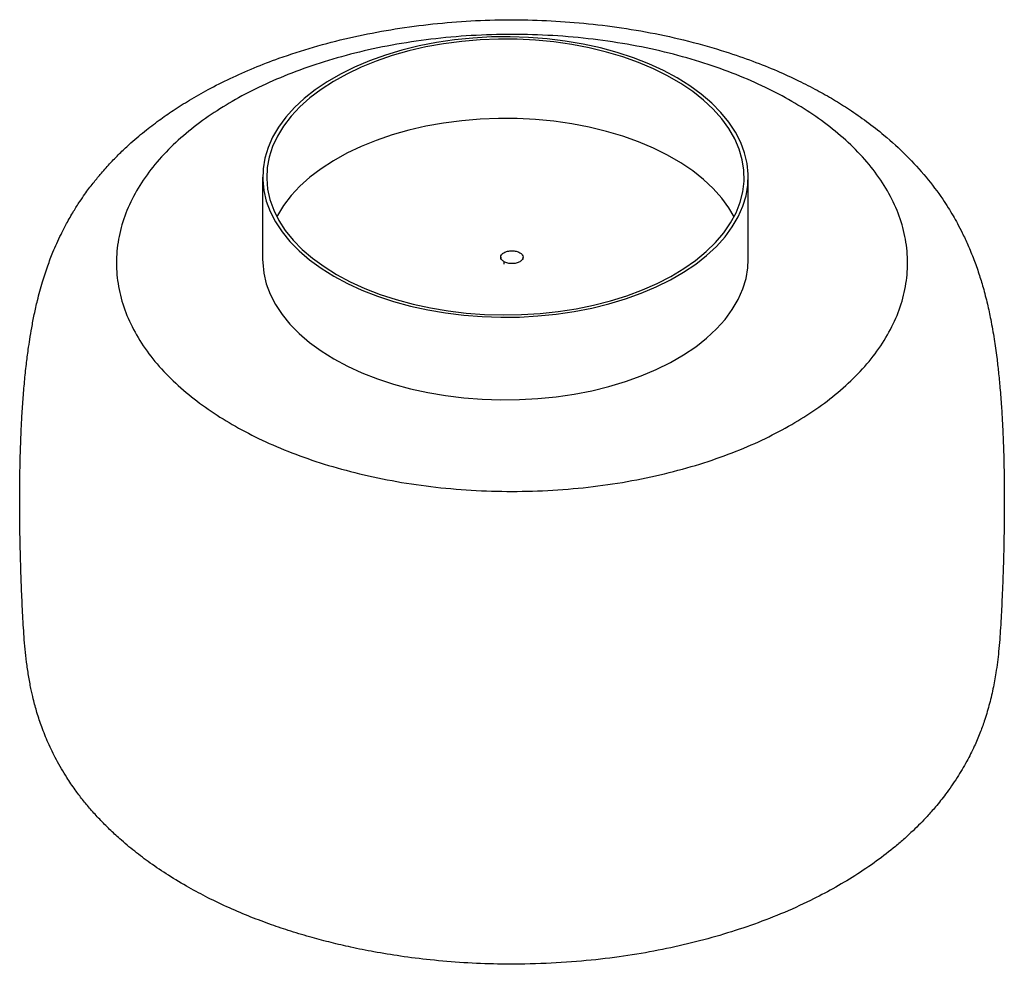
# Paper-space layout '_Isométrica' of a CAD drawing. Header units: millimetres. Extents: x -146 to 97, y -100 to 134.
import ezdxf

# ---------------------------------------------------------------- set-up
doc = ezdxf.new("R2010")
doc.units = ezdxf.units.MM

psp = doc.layouts.new('_Isométrica')

# ---------------------------------------------------------------- linework, layer by layer
at = {"color": 7, "linetype": 'Continuous', "lineweight": 25}
for p, q in [((-86.3, 94.8), (-86.3, 74.39)), ((33.7, 74.39), (33.7, 94.8)), ((-27.45, 74.99), (-27.45, 74.4)), ((-26.65, 73.28), (-26.65, 73.87)), ((-21.95, 74.4), (-21.95, 74.99))]:
    psp.add_line(p, q, dxfattribs=at)
at = {"color": 7, "linetype": 'Continuous', "lineweight": 25, "flags": 128}
for points in [[(-68.72, 70.31), (-65.35, 68.51), (-61.75, 66.86), (-57.94, 65.37), (-53.94, 64.06), (-49.79, 62.93), (-45.49, 61.98), (-41.08, 61.23), (-36.59, 60.68), (-32.03, 60.32), (-27.45, 60.17), (-22.85, 60.22), (-18.27, 60.47), (-13.75, 60.93), (-9.29, 61.58), (-4.94, 62.43), (-0.71, 63.47), (3.37, 64.69), (7.28, 66.09), (10.98, 67.66), (14.47, 69.39), (17.72, 71.26), (20.72, 73.28), (23.43, 75.42), (25.86, 77.67), (27.97, 80.03), (29.77, 82.47), (31.24, 84.98), (32.38, 87.56), (33.17, 90.17), (33.6, 92.81), (33.69, 95.46), (33.43, 98.11), (32.81, 100.74), (31.85, 103.34), (30.55, 105.88), (28.91, 108.36), (26.95, 110.76), (24.68, 113.07), (22.11, 115.27), (19.25, 117.35), (16.13, 119.29), (12.76, 121.1), (9.16, 122.74), (5.35, 124.23), (1.35, 125.54), (-2.81, 126.67), (-7.1, 127.62), (-11.51, 128.37), (-16, 128.92), (-20.56, 129.28), (-25.15, 129.43), (-29.74, 129.38), (-34.32, 129.13), (-38.85, 128.67), (-43.3, 128.02), (-47.66, 127.17), (-51.88, 126.13), (-55.96, 124.91), (-59.87, 123.51), (-63.58, 121.94), (-67.07, 120.21), (-70.32, 118.34), (-73.31, 116.32), (-76.02, 114.18), (-78.45, 111.93), (-80.57, 109.57), (-82.37, 107.13), (-83.84, 104.62), (-84.97, 102.05), (-85.76, 99.43), (-86.2, 96.79), (-86.29, 94.14), (-86.02, 91.49), (-85.41, 88.86), (-84.45, 86.26), (-83.14, 83.72), (-81.51, 81.24), (-79.55, 78.84), (-77.27, 76.53), (-74.7, 74.33), (-71.85, 72.26), (-68.72, 70.31)], [(-68.02, 70.72), (-64.66, 68.92), (-61.07, 67.28), (-57.27, 65.81), (-53.29, 64.51), (-49.14, 63.4), (-44.85, 62.47), (-40.46, 61.74), (-35.98, 61.2), (-31.44, 60.87), (-26.87, 60.74), (-22.29, 60.82), (-17.75, 61.1), (-13.25, 61.58), (-8.83, 62.27), (-4.51, 63.15), (-0.33, 64.22), (3.7, 65.47), (7.54, 66.9), (11.19, 68.5), (14.61, 70.25), (17.78, 72.16), (20.69, 74.2), (23.31, 76.36), (25.64, 78.64), (27.65, 81.01), (29.34, 83.46), (30.69, 85.99), (31.71, 88.56), (32.37, 91.17), (32.68, 93.81), (32.63, 96.45), (32.24, 99.08), (31.48, 101.69), (30.39, 104.25), (28.95, 106.76), (27.18, 109.2), (25.08, 111.54), (22.68, 113.79), (19.98, 115.93), (17.01, 117.93), (13.77, 119.8), (10.3, 121.52), (6.6, 123.07), (2.71, 124.46), (-1.36, 125.67), (-5.58, 126.69), (-9.92, 127.52), (-14.37, 128.16), (-18.88, 128.59), (-23.44, 128.82), (-28.01, 128.85), (-32.58, 128.67), (-37.1, 128.28), (-41.57, 127.7), (-45.94, 126.92), (-50.19, 125.94), (-54.3, 124.78), (-58.24, 123.44), (-61.99, 121.92), (-65.52, 120.24), (-68.82, 118.41), (-71.86, 116.44), (-74.63, 114.34), (-77.1, 112.12), (-79.27, 109.79), (-81.13, 107.38), (-82.65, 104.89), (-83.84, 102.33), (-84.67, 99.74), (-85.16, 97.11), (-85.29, 94.47), (-85.07, 91.83), (-84.5, 89.21), (-83.57, 86.63), (-82.3, 84.09), (-80.7, 81.61), (-78.76, 79.22), (-76.51, 76.92), (-73.96, 74.73), (-71.12, 72.66), (-68.02, 70.72)], [(30.21, 85), (28.95, 87.16), (27.18, 89.6), (25.08, 91.95), (22.68, 94.2), (19.98, 96.33), (17.01, 98.34), (13.77, 100.2), (10.3, 101.92), (6.6, 103.48), (2.71, 104.86), (-1.36, 106.07), (-5.58, 107.1), (-9.92, 107.93), (-14.37, 108.56), (-18.88, 108.99), (-23.44, 109.22), (-28.01, 109.25), (-32.58, 109.07), (-37.1, 108.69), (-41.57, 108.1), (-45.94, 107.32), (-50.19, 106.35), (-54.3, 105.18), (-58.24, 103.84), (-61.99, 102.33), (-65.52, 100.65), (-68.82, 98.82), (-71.86, 96.84), (-74.63, 94.74), (-77.1, 92.52), (-79.27, 90.19), (-81.13, 87.78), (-82.65, 85.29), (-82.8, 85)], [(-86.3, 74.39), (-86.29, 73.72), (-86.02, 71.07), (-85.41, 68.45), (-84.45, 65.85), (-83.14, 63.31), (-81.51, 60.83), (-79.55, 58.43), (-77.27, 56.12), (-74.7, 53.92), (-71.85, 51.84), (-68.72, 49.9)], [(-68.72, 49.9), (-65.35, 48.09), (-61.75, 46.44), (-57.94, 44.96), (-53.94, 43.65), (-49.79, 42.52), (-45.49, 41.57), (-41.08, 40.82), (-36.59, 40.26), (-32.03, 39.91), (-27.45, 39.76), (-22.85, 39.81), (-18.27, 40.06), (-13.75, 40.52), (-9.29, 41.17), (-4.94, 42.02), (-0.71, 43.06), (3.37, 44.28), (7.28, 45.68), (10.98, 47.25), (14.47, 48.97), (17.72, 50.85), (20.72, 52.87), (23.43, 55.01), (25.86, 57.26), (27.97, 59.62), (29.77, 62.06), (31.24, 64.57), (32.38, 67.14), (33.17, 69.76), (33.6, 72.4), (33.7, 74.39)]]:
    psp.add_lwpolyline(points, dxfattribs=at)
at = {"color": 7, "linetype": 'Continuous', "lineweight": 25}
for points, knots in [([(85.33, -53.55), (86.15, -52.21), (87.68, -49.72), (89.51, -46.03), (90.92, -42.75), (92.14, -39.42), (93.23, -35.81), (94.19, -31.8), (94.85, -28.19), (95.29, -25.07), (95.61, -22.29), (95.86, -19.44), (96.07, -16.42), (96.24, -13.4), (96.39, -10.34), (96.54, -6.91), (96.69, -2.86), (96.83, 1.78), (96.93, 6.59), (96.98, 11.1), (96.99, 14.88), (96.98, 18.22), (96.94, 21.74), (96.86, 25.73), (96.72, 29.94), (96.53, 34.07), (96.28, 38.27), (95.96, 42.47), (95.57, 46.5), (95.11, 50.52), (94.5, 54.87), (93.72, 59.29), (92.8, 63.57), (91.83, 67.34), (90.7, 71.04), (89.45, 74.56), (88.08, 77.9), (86.7, 80.85), (85.46, 83.25), (84.3, 85.3), (83.09, 87.29), (80.97, 90.52), (77.63, 94.96), (72.81, 100.23), (67.86, 104.74), (63.08, 108.48), (58.88, 111.4), (54.8, 113.95), (50.62, 116.33), (46, 118.69), (40.72, 121.11), (34.74, 123.51), (27.46, 126.02), (19.02, 128.43), (9.6, 130.51), (0.17, 132.04), (-9.18, 133.06), (-18.49, 133.6), (-27.82, 133.68), (-37.21, 133.29), (-46.59, 132.42), (-55.85, 131.07), (-64.93, 129.25), (-73.78, 126.95), (-81.62, 124.42), (-88.46, 121.79), (-94.3, 119.21), (-99.61, 116.54), (-104.28, 113.89), (-108.31, 111.34), (-112, 108.78), (-115.66, 105.97), (-118.89, 103.22), (-121.75, 100.52), (-124.14, 98.07), (-126.3, 95.63), (-127.97, 93.59), (-129.22, 91.96), (-130.33, 90.44), (-131.61, 88.58), (-133.15, 86.16), (-134.7, 83.47), (-136.06, 80.82), (-137.17, 78.47), (-138.27, 75.89), (-139.48, 72.74), (-140.78, 68.77), (-141.87, 64.75), (-142.73, 60.94), (-143.36, 57.71), (-143.84, 54.8), (-144.29, 51.79), (-144.73, 48.33), (-145.16, 44.19), (-145.53, 39.75), (-145.81, 35.37), (-146.03, 30.94), (-146.18, 26.66), (-146.28, 22.37), (-146.34, 17.96), (-146.35, 13.17), (-146.3, 7.84), (-146.19, 2.12), (-146.02, -3.71), (-145.78, -9.69), (-145.53, -14.69), (-145.27, -18.74), (-145, -21.86), (-144.64, -25.1), (-144.17, -28.37), (-143.61, -31.39), (-142.91, -34.48), (-142.05, -37.65), (-140.86, -41.24), (-139.29, -45.13), (-137.27, -49.29), (-135, -53.16), (-132.77, -56.42), (-130.82, -59), (-128.81, -61.42), (-126.58, -63.88), (-124.17, -66.31), (-121.31, -68.97), (-117.98, -71.76), (-113.99, -74.76), (-109.53, -77.76), (-104.76, -80.61), (-99.72, -83.3), (-94.61, -85.73), (-89.35, -87.95), (-84.29, -89.85), (-79.23, -91.55), (-74.31, -93.02), (-69.35, -94.33), (-64.28, -95.51), (-58.57, -96.65), (-52.03, -97.72), (-44.63, -98.65), (-36.6, -99.32), (-27.47, -99.68), (-17.72, -99.59), (-7.67, -98.96), (1.66, -97.9), (10.4, -96.47), (18.7, -94.69), (26.67, -92.57), (34.36, -90.1), (41.88, -87.23), (48.66, -84.17), (54.76, -80.99), (60.23, -77.74), (65.38, -74.25), (69.4, -71.13), (72.34, -68.6), (74.39, -66.71), (76.23, -64.91), (78.07, -62.97), (80.19, -60.57), (82.74, -57.4), (84.41, -54.92), (85.33, -53.55)], [0, 0, 0, 0, 0.007036, 0.013183, 0.018414, 0.022761, 0.028236, 0.033709, 0.038696, 0.041825, 0.044901, 0.048306, 0.051751, 0.055631, 0.059277, 0.063659, 0.068919, 0.075103, 0.081854, 0.087861, 0.092818, 0.096679, 0.100844, 0.106357, 0.111957, 0.116813, 0.121872, 0.127496, 0.132211, 0.13647, 0.141789, 0.147438, 0.151934, 0.156924, 0.1612, 0.165841, 0.170789, 0.175083, 0.178472, 0.181437, 0.184654, 0.188123, 0.197818, 0.208141, 0.21873, 0.226392, 0.233442, 0.239753, 0.245935, 0.252758, 0.260263, 0.268471, 0.277282, 0.288998, 0.300494, 0.311713, 0.322604, 0.333213, 0.343922, 0.354746, 0.36565, 0.376592, 0.387559, 0.398599, 0.409677, 0.417987, 0.426278, 0.434251, 0.441347, 0.447778, 0.453663, 0.459928, 0.466989, 0.471554, 0.476597, 0.481578, 0.485571, 0.487986, 0.490339, 0.493452, 0.497349, 0.502134, 0.506197, 0.509496, 0.512573, 0.51709, 0.522129, 0.527712, 0.531814, 0.535693, 0.539053, 0.541982, 0.546264, 0.55136, 0.55679, 0.562403, 0.567542, 0.573298, 0.578625, 0.58396, 0.590296, 0.597276, 0.604834, 0.612812, 0.620442, 0.628136, 0.631658, 0.635207, 0.63892, 0.642888, 0.646856, 0.650185, 0.654825, 0.660099, 0.666131, 0.673012, 0.680563, 0.686063, 0.690629, 0.695304, 0.700327, 0.705494, 0.710436, 0.717418, 0.724276, 0.73177, 0.739873, 0.746962, 0.754641, 0.762044, 0.768864, 0.775063, 0.781897, 0.787706, 0.793734, 0.800641, 0.808438, 0.817132, 0.826705, 0.836365, 0.848673, 0.860285, 0.871167, 0.881395, 0.891483, 0.901489, 0.911387, 0.921403, 0.931953, 0.940179, 0.948745, 0.95779, 0.966201, 0.970605, 0.974701, 0.978475, 0.982033, 0.986612, 0.992584, 1, 1, 1, 1]), ([(44.45, 33.67), (42.33, 32.51), (38, 30.14), (30.72, 26.98), (22.77, 24.13), (14.16, 21.69), (4.98, 19.7), (-4.64, 18.24), (-14.58, 17.35), (-24.68, 17.04), (-34.77, 17.35), (-44.71, 18.24), (-54.33, 19.7), (-63.51, 21.69), (-72.12, 24.13), (-80.08, 26.98), (-87.32, 30.15), (-93.9, 33.62), (-99.9, 37.42), (-105.4, 41.6), (-110.33, 46.19), (-114.57, 51.16), (-118.01, 56.46), (-120.54, 62.02), (-122.09, 67.75), (-122.61, 73.58), (-122.09, 79.41), (-120.54, 85.15), (-118.01, 90.7), (-114.57, 96), (-110.33, 100.97), (-105.4, 105.57), (-99.9, 109.75), (-93.9, 113.54), (-87.32, 117.01), (-80.08, 120.18), (-72.12, 123.03), (-63.51, 125.48), (-54.33, 127.46), (-44.71, 128.92), (-34.77, 129.82), (-24.68, 130.12), (-14.58, 129.82), (-4.64, 128.92), (4.98, 127.46), (14.16, 125.48), (22.77, 123.03), (30.73, 120.18), (37.97, 117.01), (44.55, 113.54), (50.55, 109.75), (56.05, 105.57), (60.98, 100.97), (65.22, 96), (68.65, 90.7), (71.19, 85.15), (72.74, 79.41), (73.26, 73.58), (72.74, 67.75), (71.19, 62.02), (68.65, 56.46), (65.22, 51.16), (60.98, 46.19), (56.04, 41.6), (50.58, 37.4), (46.47, 34.9), (44.45, 33.67)], [0, 0, 0, 0, 0.014321, 0.029124, 0.044367, 0.059997, 0.075951, 0.092156, 0.108534, 0.125, 0.141466, 0.157844, 0.174049, 0.190003, 0.205633, 0.220876, 0.235679, 0.25, 0.264321, 0.279124, 0.294367, 0.309997, 0.325951, 0.342156, 0.358534, 0.375, 0.391466, 0.407844, 0.424049, 0.440003, 0.455633, 0.470876, 0.485679, 0.5, 0.514321, 0.529124, 0.544367, 0.559997, 0.575951, 0.592156, 0.608534, 0.625, 0.641466, 0.657844, 0.674049, 0.690003, 0.705633, 0.720876, 0.735679, 0.75, 0.764321, 0.779124, 0.794367, 0.809997, 0.825951, 0.842156, 0.858534, 0.875, 0.891466, 0.907844, 0.924049, 0.940003, 0.955633, 0.970876, 0.985679, 1, 1, 1, 1]), ([(-26.65, 73.87), (-26.87, 74.03), (-27.32, 74.36), (-27.52, 74.99), (-27.31, 75.61), (-26.7, 76.14), (-25.78, 76.49), (-24.71, 76.62), (-23.61, 76.5), (-23.04, 76.24), (-22.76, 76.11)], [0, 0, 0, 0, 0.12591, 0.249509, 0.376032, 0.499248, 0.625774, 0.749366, 0.875284, 1, 1, 1, 1]), ([(-22.76, 76.11), (-22.53, 75.95), (-22.08, 75.62), (-21.89, 74.99), (-22.1, 74.37), (-22.71, 73.84), (-23.62, 73.48), (-24.7, 73.36), (-25.79, 73.48), (-26.36, 73.74), (-26.65, 73.87)], [0, 0, 0, 0, 0.124716, 0.250634, 0.374226, 0.500752, 0.623968, 0.750491, 0.87409, 1, 1, 1, 1])]:
    psp.add_open_spline(points, degree=3, knots=knots, dxfattribs=at)

doc.saveas('drawing.dxf')
